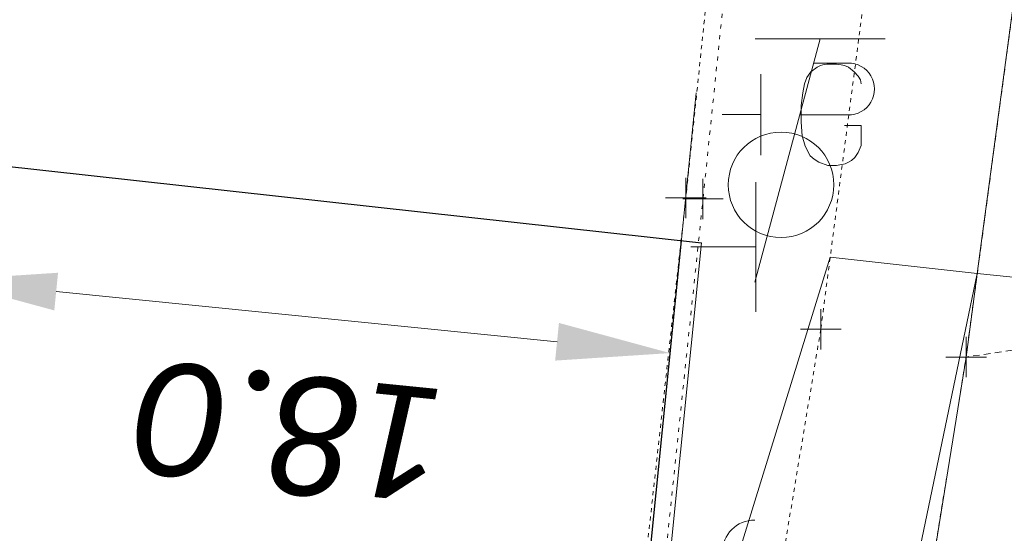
# Model space of a CAD drawing. Header units: feet. Extents: x 1620404 to 1693143, y 557267 to 607752.
# Tile 86 of 107: x 1620956 to 1620980, y 607421 to 607433. Entities that reach past the tile are written whole.
import ezdxf

# ---------------------------------------------------------------- set-up
doc = ezdxf.new("R2010")
doc.units = ezdxf.units.FT
doc.header["$MEASUREMENT"] = 0
for name, pattern in [('DGN Style 1', [0.16325, 0.000271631, -0.162979]), ('DGN Style 2', [0.271631, 0.162979, -0.108652]), ('DGN Style 5', [0.190142, 0.081489, -0.108652])]:
    doc.linetypes.add(name, pattern=pattern)
for name, color, linetype, lineweight in [('DT_X_TIN_Hull', 5, 'Continuous', 0), ('PV_P_Curb', 120, 'Continuous', 13), ('PV_P_EOP', 7, 'Continuous', 30), ('PV_P_Walk', 241, 'Continuous', 13), ('PV_X_Curb', 120, 'DGN Style 1', 0), ('PV_X_Shoulder_Aggregate', 30, 'DGN Style 5', 0), ('PV_X_Walk', 120, 'DGN Style 5', 0), ('SH_Text', 7, 'Continuous', 13), ('SN_X_Public', 3, 'Continuous', 0), ('UT_X_Gas_Cells', 40, 'Continuous', 0), ('UT_X_Misc_Cells', 7, 'Continuous', 0), ('XS_X_Ground_Line', 3, 'DGN Style 2', 13)]:
    doc.layers.add(name, color=color, linetype=linetype, lineweight=lineweight)
doc.layers.add('SV_X_Shot_Marker (Construction)', color=40, linetype='Continuous', lineweight=0, transparency=0.5)
doc.styles.add('P_Slanted-Normal LS 0.50 Masked_0', font='calibrii.ttf')
doc.styles.add('P_Slanted-Normal LS 0.50_0', font='calibrii.ttf')
doc.dimstyles.new('~CivLbl_Leader_Line', dxfattribs={"dimtxt": 0.14, "dimasz": 0.35, "dimexe": 0.07, "dimexo": 0.07, "dimgap": 0.07, "dimtad": 1, "dimdec": 0, "dimzin": 11, "dimdsep": 46, "dimtxsty": 'P_Slanted-Normal LS 0.50_0', "dimcen": 0, "dimse1": 1, "dimse2": 1, "dimaunit": 1, "dimadec": 4, "dimazin": 2, "dimtfac": 1, "dimtdec": 0, "dimtofl": 0, "dimtmove": 1, "dimatfit": 1, "dimldrblk": 'NONE', "dimfxl": 1, "dimtolj": 1, "dimtzin": 11, "dimarcsym": 0})

# ---------------------------------------------------------------- blocks, each defined once
blk = doc.blocks.new('*D9')
at = {"layer": 'Defpoints', "color": 0, "linetype": 'Continuous', "transparency": 16777216}
for p in [(1620955.045, 607434.397), (1620973.003, 607433.056), (1620954.308, 607427.042)]:
    blk.add_point(p, dxfattribs=at)
at = {"layer": 'PV_P_EOP', "color": 7, "linetype": 'Continuous', "lineweight": 0, "transparency": 16777216}
for p, q in [((1620954.905, 607433.004), (1620954.168, 607425.649)), ((1620972.864, 607431.663), (1620972.08, 607423.853)), ((1620969.434, 607425.525), (1620957.094, 607426.763))]:
    blk.add_line(p, q, dxfattribs=at)
at = {"layer": 'PV_P_EOP', "color": 7, "linetype": 'Continuous', "transparency": 16777216}
for points in [[(1620957.047, 607426.298), (1620957.14, 607427.227), (1620954.308, 607427.042)], [(1620969.387, 607425.061), (1620969.481, 607425.99), (1620972.22, 607425.246)]]:
    blk.add_solid(points, dxfattribs=at)
at = {"layer": 'PV_P_EOP', "color": 0, "linetype": 'Continuous', "lineweight": 0, "transparency": 16777216, "insert": (1620962.981, 607423.324), "char_height": 2.8, "attachment_point": 5, "rotation": 174.274, "style": 'P_Slanted-Normal LS 0.50 Masked_0'}
blk.add_mtext('\\A1;18.0', dxfattribs=at)
blk = doc.blocks.new('_None')
blk = doc.blocks.new('SVPT_319')
at = {"layer": 'SV_X_Shot_Marker (Construction)', "transparency": 33554495}
for p, q in [((0, 0.025), (0, -0.025)), ((-0.025, 0), (0.025, 0))]:
    blk.add_line(p, q, dxfattribs=at)
blk.add_point((0, 0), dxfattribs=at)
blk = doc.blocks.new('SVPT_320')
at = {"layer": 'SV_X_Shot_Marker (Construction)', "transparency": 33554495}
for p, q in [((0, 0.025), (0, -0.025)), ((-0.025, 0), (0.025, 0))]:
    blk.add_line(p, q, dxfattribs=at)
blk.add_point((0, 0), dxfattribs=at)
blk = doc.blocks.new('SGN1P_5')
at = {"layer": 'SN_X_Public', "color": 3, "linetype": 'Continuous', "lineweight": 0}
for p, q in [((0, 0.08), (0, -0.08)), ((0, 0), (-0.08, 0))]:
    blk.add_line(p, q, dxfattribs=at)
blk = doc.blocks.new('GMRK')
at = {"layer": 'UT_X_Gas_Cells', "color": 52, "linetype": 'Continuous', "lineweight": 0}
for p, q in [((0, -0.05), (0, 0.05)), ((0, 0), (-0.0476, 0))]:
    blk.add_line(p, q, dxfattribs=at)
at = {"layer": 'UT_X_Gas_Cells', "color": 52, "linetype": 'Continuous', "lineweight": 0, "flags": 128}
blk.add_lwpolyline([(0.1238, 0.0378), (0.1228, 0.0427), (0.1199, 0.0476), (0.115, 0.0526), (0.1081, 0.0585), (0.1032, 0.0604), (0.0992, 0.0614), (0.0933, 0.0624), (0.0815, 0.0624), (0.0766, 0.0614), (0.0736, 0.0604), (0.0697, 0.0585), (0.0618, 0.0526), (0.0569, 0.0457), (0.0539, 0.0378), (0.052, 0.027), (0.05, 0.0112), (0.05, -0.0094), (0.051, -0.0262), (0.0549, -0.039), (0.0608, -0.0508), (0.0658, -0.0547), (0.0717, -0.0586), (0.0825, -0.0626), (0.0933, -0.0626), (0.1041, -0.0606), (0.1081, -0.0586), (0.112, -0.0567), (0.116, -0.0527), (0.1199, -0.0468), (0.1238, -0.038), (0.1238, -0.0134), (0.1032, -0.0134)], dxfattribs=at)
blk = doc.blocks.new('TPW_4')
at = {"layer": 'UT_X_Misc_Cells', "color": 30, "linetype": 'Continuous', "lineweight": 0}
for p, q in [((0.0482, 0.18), (-0.0322, -0.12)), ((0.1282, 0.18), (-0.0318, 0.18)), ((0.0402, 0.15), (0.0827, 0.15)), ((0.0231, 0.0863), (0.0827, 0.0863))]:
    blk.add_line(p, q, dxfattribs=at)
blk.add_circle((0, 0), 0.065, dxfattribs=at)
at = {"layer": 'UT_X_Misc_Cells', "color": 30, "linetype": 'Continuous', "lineweight": 0, "extrusion": (0, 0, -1)}
blk.add_arc((-0.0833, 0.1181), 0.0319, 88.8767, 271.1233, dxfattribs=at)
blk = doc.blocks.new('SVPT_321')
at = {"layer": 'SV_X_Shot_Marker (Construction)', "transparency": 33554495}
for p, q in [((0, 0.025), (0, -0.025)), ((-0.025, 0), (0.025, 0))]:
    blk.add_line(p, q, dxfattribs=at)
blk.add_point((0, 0), dxfattribs=at)
blk = doc.blocks.new('SVPT_322')
at = {"layer": 'SV_X_Shot_Marker (Construction)', "transparency": 33554495}
for p, q in [((0, 0.025), (0, -0.025)), ((-0.025, 0), (0.025, 0))]:
    blk.add_line(p, q, dxfattribs=at)
blk.add_point((0, 0), dxfattribs=at)
blk = doc.blocks.new('DM_1')
at = {"layer": 'UT_X_Misc_Cells', "linetype": 'Continuous', "lineweight": 0}
h = blk.add_hatch(color=52, dxfattribs=at)
edge = h.paths.add_edge_path()
edge.add_arc((0, 0), 0.01, 0, 360)
at = {"layer": 'UT_X_Misc_Cells', "color": 52, "linetype": 'Continuous', "lineweight": 0}
blk.add_arc((0.04, 0), 0.04, 90, 270, dxfattribs=at)
blk = doc.blocks.new('*U1168')
at = {"layer": 'DT_X_TIN_Hull', "flags": 128}
blk.add_lwpolyline([(24.741, -174.132), (64.093, -144.07), (65.029, -144.072), (65.126, -143.944), (65.196, -143.381), (67.266, -102.924), (71.037, -77.778), (42.154, -67.623), (32.235, -70.985), (-5.4, 14.113), (13.215, 22.557), (13.942, 22.798), (19.222, 25.193), (21.387, 39.361), (23.905, 55.004), (24.263, 57.68), (27.585, 82.449), (29.624, 102.106), (30.744, 114.586), (31.14, 119.217), (33.274, 144.125)], dxfattribs=at)

msp = doc.modelspace()

# ---------------------------------------------------------------- linework, layer by layer
at = {"layer": 'PV_P_Curb'}
msp.add_line((1620971.418, 607412.235), (1620972.995, 607427.961), dxfattribs=at)
at = {"layer": 'PV_P_EOP'}
for p, q in [((1620936.218, 607432.034), (1620972.995, 607427.961)), ((1620970.892, 607411.998), (1620972.498, 607428.016))]:
    msp.add_line(p, q, dxfattribs=at)
at = {"layer": 'PV_P_Walk'}
for p, q in [((1620971.418, 607412.235), (1620976.164, 607427.61)), ((1620976.164, 607427.61), (1620979.788, 607427.208)), ((1620977.207, 607414.846), (1620979.788, 607427.208))]:
    msp.add_line(p, q, dxfattribs=at)
at = {"layer": 'PV_X_Curb', "flags": 128}
msp.add_lwpolyline([(1620975.757, 607454.789), (1620975.365, 607451.607), (1620973.03, 607429.045), (1620970.555, 607405.497), (1620969.55, 607392.943)], dxfattribs=at)
at = {"layer": 'PV_X_Shoulder_Aggregate', "flags": 128}
msp.add_lwpolyline([(1620995.386, 607656.598), (1620992.613, 607626.79), (1620990.055, 607602.495), (1620988.604, 607588.466), (1620985.613, 607559.047), (1620982.735, 607530.902), (1620981.493, 607517.26), (1620980.043, 607517.354), (1620979.743, 607515.334), (1620981.172, 607515.088), (1620978.697, 607488.779), (1620977.425, 607473.008), (1620975.325, 607454.914), (1620974.947, 607451.559), (1620972.607, 607429.07), (1620970.013, 607405.65), (1620968.822, 607392.702)], dxfattribs=at)
at = {"layer": 'PV_X_Walk', "flags": 128}
for points in [[(1620996.788, 607590.385), (1620993.597, 607558.734), (1620990.903, 607531.605), (1620988.881, 607514.27), (1620986.351, 607484.731), (1620985.231, 607472.251), (1620983.192, 607452.594), (1620979.512, 607425.149), (1620976.994, 607409.506), (1620974.829, 607395.338)], [(1620992.756, 607588.432), (1620989.777, 607559.092), (1620987.358, 607531.523), (1620985.674, 607514.683), (1620982.856, 607485.409), (1620981.253, 607472.227), (1620979.451, 607452.778), (1620975.932, 607425.833)], [(1620975.932, 607425.833), (1620973.307, 607409.997), (1620970.827, 607405.746), (1620969.635, 607392.997)]]:
    msp.add_lwpolyline(points, dxfattribs=at)
at = {"layer": 'SH_Text', "color": 7, "linetype": 'Continuous', "lineweight": 0}
msp.add_line((1620979.788, 607427.208), (1620995.777, 607425.605), dxfattribs=at)
at = {"layer": 'XS_X_Ground_Line', "flags": 128}
msp.add_lwpolyline([(1620746.689, 607297.379), (1620748.095, 607291.785), (1620779.569, 607288.79), (1620808.741, 607301.635), (1620814.86, 607301.894), (1620812.283, 607290.973), (1620815.494, 607284.813), (1620812.734, 607269.032), (1620817.164, 607272.316), (1620822.663, 607273.472), (1620823.777, 607275.409), (1620833.831, 607276.857), (1620842.089, 607280.051), (1620850.734, 607285.069), (1620880.059, 607282.731), (1620881.962, 607280.443), (1620895.902, 607261.523), (1620889.382, 607213.696), (1620888.082, 607205.216), (1620883.753, 607159.401), (1620887.996, 607141.373), (1620888.315, 607125.213), (1620884.571, 607106.645), (1620890.511, 607106.463), (1620889.465, 607094.585), (1620889.25, 607093.707), (1620888.672, 607092.772), (1620887.978, 607092.076), (1620887.071, 607092.006), (1620886.16, 607091.971), (1620885.568, 607088.082), (1620886.654, 607087.902), (1620887.651, 607087.221), (1620888.442, 607085.707), (1620888.506, 607084.888), (1620886.778, 607070.576), (1620890.524, 607069.916), (1620895.233, 607075.171), (1620900.283, 607078.624), (1620900.793, 607078.524), (1620919.758, 607082.46), (1620942.421, 607075.264), (1620945.919, 607074.816), (1620945.726, 607070.668), (1620957.413, 607069.613), (1620957.499, 607070.146), (1620957.496, 607071.987), (1620957.906, 607076.408), (1620958.376, 607081.776), (1620959.258, 607088.255), (1620959.666, 607091.269), (1620962.505, 607101.55), (1620963.872, 607107.921), (1620965.588, 607113.691), (1620965.547, 607113.815), (1620964.075, 607114.367), (1620964.051, 607115.384), (1620972.6, 607145.578), (1620973.005, 607146.593), (1620973.54, 607148.302), (1620973.567, 607148.753), (1620974.702, 607164.594), (1620976.192, 607165.798), (1620973.782, 607173.685), (1620974.035, 607176.388), (1620980.349, 607196.013), (1620984.729, 607210.858), (1620984.874, 607218.044), (1620986.574, 607226.322), (1620992.94, 607228.959), (1621010.774, 607227.179), (1621013.458, 607226.052), (1621020.637, 607226.073), (1621020.734, 607226.201), (1621032.239, 607297.081), (1621054.112, 607306.746), (1621054.931, 607316.441), (1621057.013, 607344.711), (1621054.387, 607377.319), (1621050.594, 607393.13), (1621052.339, 607410.523), (1621046.191, 607417.464), (1621042.617, 607421.609), (1621037.835, 607424.331), (1621033.292, 607433.17), (1620979.512, 607425.149), (1620983.192, 607452.594), (1620985.231, 607472.251), (1620986.351, 607484.731), (1620986.748, 607489.362), (1620988.881, 607514.27), (1620990.903, 607531.605), (1620991.127, 607533.857), (1620993.597, 607558.734), (1620994.28, 607565.511), (1620996.788, 607590.385), (1620998.437, 607605.104), (1621000.336, 607626.565), (1621002.111, 607645.831), (1621002.892, 607654.576), (1620999.135, 607655.949), (1620995.811, 607656.471), (1620995.386, 607656.598), (1620977.877, 607662.074), (1620971.699, 607662.307), (1620960.511, 607670.555), (1620960.109, 607670.677), (1620938.469, 607671.362), (1620937.805, 607643.561), (1620937.135, 607610.92), (1620935.315, 607584.427), (1620928.858, 607551.193), (1620925.198, 607530.235), (1620918.419, 607505.271), (1620916.534, 607497.176), (1620919.823, 607452.032), (1620882.973, 607448.406), (1620871.8, 607449.095), (1620881.045, 607424.843), (1620891.589, 607408.347), (1620892.984, 607397.589), (1620883.102, 607388.071), (1620867.478, 607374.653), (1620865.854, 607373.61), (1620863.634, 607372.487), (1620861.853, 607372.163), (1620859.624, 607372.405), (1620854.922, 607372.936), (1620854.264, 607368.249), (1620850.861, 607368.325), (1620850.305, 607366.436), (1620849.817, 607366.113), (1620847.776, 607364.944), (1620844.436, 607364.027), (1620838.698, 607363.398), (1620830.833, 607363.592), (1620824.924, 607352.991), (1620817.773, 607341.051), (1620800.298, 607333.725), (1620787.71, 607330.391), (1620776.274, 607328.723), (1620765.797, 607328.274), (1620766.505, 607314.621), (1620746.689, 607297.379)], dxfattribs=at)

# ---------------------------------------------------------------- block references
at = {"layer": 'DT_X_TIN_Hull'}
msp.add_blockref('*U1168', (1620955.607, 607370.145), dxfattribs=at)
at = {"layer": 'SN_X_Public', "color": 3, "linetype": 'Continuous', "lineweight": 0, "xscale": 20, "yscale": 20, "zscale": 20}
msp.add_blockref('SGN1P_5', (1620974.334, 607427.862), dxfattribs=at)
at = {"layer": 'SV_X_Shot_Marker (Construction)', "transparency": 33554495, "xscale": 20, "yscale": 20, "zscale": 20}
for name, p in [('SVPT_322', (1620972.607, 607429.07)), ('SVPT_321', (1620973.03, 607429.045)), ('SVPT_320', (1620975.932, 607425.833)), ('SVPT_319', (1620979.512, 607425.149))]:
    msp.add_blockref(name, p, dxfattribs=at)
at = {"layer": 'UT_X_Gas_Cells', "color": 52, "linetype": 'Continuous', "lineweight": 0, "xscale": 20, "yscale": 20, "zscale": 20}
msp.add_blockref('GMRK', (1620974.453, 607431.125), dxfattribs=at)
at = {"layer": 'UT_X_Misc_Cells', "color": 30, "linetype": 'Continuous', "lineweight": 0, "xscale": 20, "yscale": 20, "zscale": 20}
msp.add_blockref('TPW_4', (1620974.953, 607429.395), dxfattribs=at)
at = {"layer": 'UT_X_Misc_Cells', "color": 52, "linetype": 'Continuous', "lineweight": 0, "xscale": 20, "yscale": 20, "zscale": 20}
msp.add_blockref('DM_1', (1620973.504, 607420.33), dxfattribs=at)

# ---------------------------------------------------------------- dimensions: what is measured, and where the dimension line sits
at = {"layer": 'PV_P_EOP', "color": 7, "linetype": 'Continuous', "lineweight": 0}
dim = msp.add_linear_dim(base=(1620954.308, 607427.042), p1=(1620973.003, 607433.056), p2=(1620955.045, 607434.397), angle=174.274, dimstyle='~CivLbl_Leader_Line', override={"dimscale": 20, "dimasz": 0.14, "dimdec": 1, "dimzin": 3, "dimtxsty": 'P_Slanted-Normal LS 0.50 Masked_0', "dimse1": 0, "dimse2": 0, "dimclrd": 7, "dimclre": 7, "dimtdec": 1, "dimfrac": 2, "dimtzin": 3, "dimlwd": 0, "dimlwe": 0}, dxfattribs=at)
dim.commit()
dim.dimension.update_dxf_attribs({"geometry": '*D9', "text_midpoint": (1620962.981, 607423.324)})

doc.saveas('drawing.dxf')
